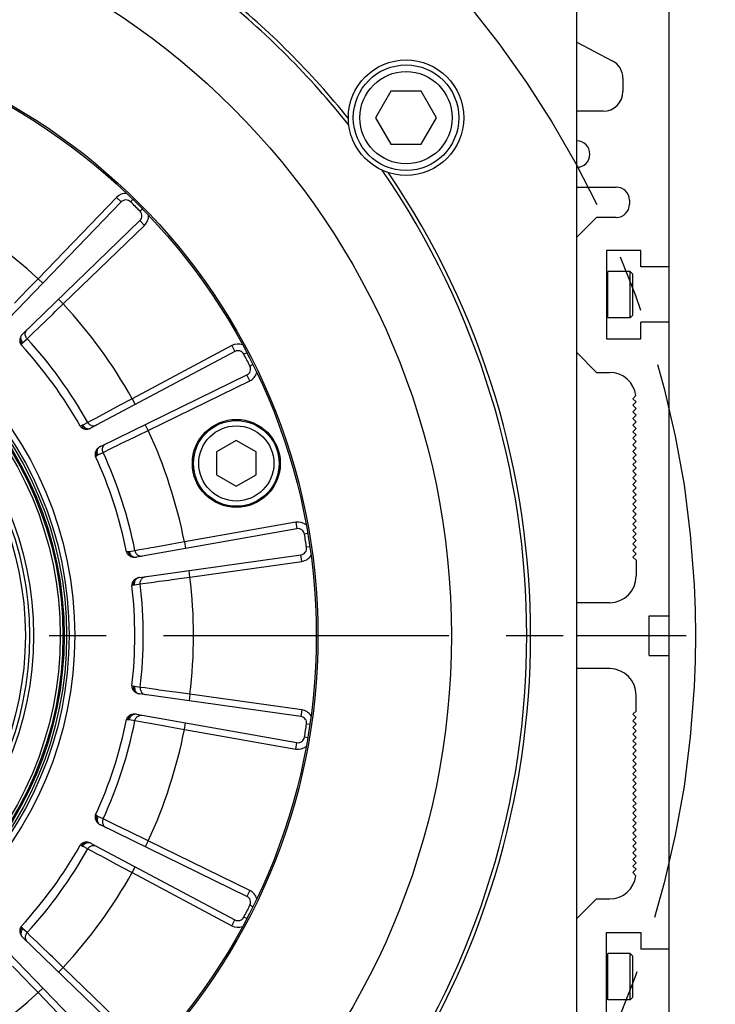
# Model space of a CAD drawing. Header units: millimetres. Extents: x 0 to 420, y 0 to 297.
# Tile 45 of 59: x 340 to 361, y 172 to 202. Entities that reach past the tile are written whole.
import ezdxf
from ezdxf.enums import TextEntityAlignment as Align

# ---------------------------------------------------------------- set-up
doc = ezdxf.new("R2010")
doc.units = ezdxf.units.MM
doc.header["$LTSCALE"] = 23.1
doc.linetypes.add('CENTER', pattern=[0.6, 0.375, -0.075, 0.075, -0.075])
doc.layers.get('0').update_dxf_attribs({"linetype": 'CONTINUOUS'})
for name, color, linetype in [('AXIS', 7, 'CONTINUOUS'), ('COMPONENTS', 7, 'CONTINUOUS'), ('DIMENSION', 7, 'CONTINUOUS')]:
    doc.layers.add(name, color=color, linetype=linetype)
doc.styles.get("Standard").update_dxf_attribs({"font": 'arial.ttf'})
doc.styles.add('TEXTSTYLE_4', font='gdt')
doc.dimstyles.new('DIMSTYLE_14', dxfattribs={"dimtxt": 3, "dimasz": 3, "dimexe": 0.18, "dimexo": 0.0625, "dimgap": 0.09, "dimtad": 1, "dimdec": 1, "dimlfac": 5, "dimdsep": 46, "dimtxsty": 'STANDARD', "dimblk": '_FILLED', "dimblk1": '_FILLED', "dimblk2": '_FILLED', "dimcen": 0.09, "dimadec": 0, "dimazin": 0, "dimtp": 0.8, "dimtm": 0.8, "dimtfac": 1, "dimtdec": 1, "dimtofl": 0, "dimtmove": 0, "dimatfit": 3, "dimldrblk": '_FILLED', "dimfxl": 1, "dimtolj": 1, "dimarcsym": 0})
doc.dimstyles.new('DIMSTYLE_2', dxfattribs={"dimtxt": 3, "dimasz": 3, "dimexe": 0.18, "dimexo": 0.0625, "dimgap": 0.09, "dimtad": 1, "dimtih": 1, "dimtoh": 1, "dimlfac": 5, "dimdsep": 46, "dimtxsty": 'STANDARD', "dimblk": '_FILLED', "dimblk1": '_FILLED', "dimblk2": '_FILLED', "dimcen": 0.09, "dimadec": 0, "dimazin": 0, "dimtol": 1, "dimtp": 0.2, "dimtm": 0.2, "dimtfac": 1, "dimtofl": 0, "dimtmove": 0, "dimatfit": 3, "dimldrblk": '_FILLED', "dimfxl": 1, "dimtolj": 1, "dimarcsym": 0})

# ---------------------------------------------------------------- blocks, each defined once
blk = doc.blocks.new('_FILLED')
at = {"color": 0, "linetype": 'BYBLOCK'}
blk.add_solid([(0, 0), (-1, 0.2), (-1, -0.2)], dxfattribs=at)
blk = doc.blocks.new('*D1')
at = {"layer": 'DIMENSION', "color": 2, "linetype": 'CONTINUOUS'}
for p, q in [((282.18, 199.61), (256.718, 199.61)), ((302.122, 192.958), (282.18, 199.61)), ((282.18, 199.61), (282.18, 199.61))]:
    blk.add_line(p, q, dxfattribs=at)
at = {"layer": 'DIMENSION', "color": 2, "linetype": 'CONTINUOUS', "xscale": 3, "yscale": 3, "zscale": 3, "rotation": 341.5525613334}
blk.add_blockref('_FILLED', (302.122, 192.958), dxfattribs=at)
at = {"layer": 'DIMENSION', "color": 2, "linetype": 'CONTINUOUS', "style": 'TEXTSTYLE_4'}
for s, p in [('`', (274.21, 200.36)), ('n', (263.718, 200.36))]:
    blk.add_text(s, height=3, dxfattribs=at).set_placement(p, align=Align.RIGHT)
at = {"layer": 'DIMENSION', "color": 2, "linetype": 'CONTINUOUS'}
for s, p in [('300', (270.71, 200.36)), ('0.2', (280.032, 200.36))]:
    blk.add_text(s, height=3, dxfattribs=at).set_placement(p, align=Align.RIGHT)
blk = doc.blocks.new('*D2')
at = {"layer": 'DIMENSION', "color": 2, "linetype": 'CONTINUOUS'}
for p, q in [((282.18, 199.61), (256.718, 199.61)), ((302.122, 192.958), (282.18, 199.61)), ((282.18, 199.61), (282.18, 199.61))]:
    blk.add_line(p, q, dxfattribs=at)
at = {"layer": 'DIMENSION', "color": 2, "linetype": 'CONTINUOUS', "xscale": 3, "yscale": 3, "zscale": 3, "rotation": 341.5525613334}
blk.add_blockref('_FILLED', (302.122, 192.958), dxfattribs=at)
at = {"layer": 'DIMENSION', "color": 2, "linetype": 'CONTINUOUS', "style": 'TEXTSTYLE_4'}
for s, p in [('`', (274.21, 200.36)), ('n', (263.718, 200.36))]:
    blk.add_text(s, height=3, dxfattribs=at).set_placement(p, align=Align.RIGHT)
at = {"layer": 'DIMENSION', "color": 2, "linetype": 'CONTINUOUS'}
for s, p in [('300', (270.71, 200.36)), ('0.2', (280.032, 200.36))]:
    blk.add_text(s, height=3, dxfattribs=at).set_placement(p, align=Align.RIGHT)
blk = doc.blocks.new('*D20')
at = {"layer": 'DIMENSION', "color": 2, "linetype": 'CONTINUOUS'}
for p, q in [((341.068, 236.99), (346.768, 236.99)), ((347.7, 236.99), (349.586, 236.99)), ((350.291, 236.99), (353.656, 236.99)), ((354.974, 236.99), (360.334, 236.99)), ((361.626, 236.99), (389, 236.99)), ((387, 236.99), (387, 194.228)), ((387, 151.465), (387, 194.228)), ((369.98, 151.465), (387.182, 151.465)), ((384.74, 151.465), (389, 151.465))]:
    blk.add_line(p, q, dxfattribs=at)
at = {"layer": 'DIMENSION', "color": 2, "linetype": 'CONTINUOUS', "xscale": 3, "yscale": 3, "zscale": 3}
for p, rotation in [((387, 236.99), 90), ((387, 151.465), 270)]:
    blk.add_blockref('_FILLED', p, dxfattribs=dict(at, rotation=rotation))
at = {"layer": 'DIMENSION', "color": 2, "linetype": 'CONTINUOUS', "insert": (383.25, 194.228), "char_height": 3, "width": 13.27138, "attachment_point": 2, "rotation": 90, "line_spacing_factor": 0.9}
blk.add_mtext('(427.6)', dxfattribs=at)
blk = doc.blocks.new('*D26')
at = {"layer": 'DIMENSION', "color": 2, "linetype": 'CONTINUOUS'}
for p, q in [((341.068, 236.99), (346.768, 236.99)), ((347.7, 236.99), (349.586, 236.99)), ((350.291, 236.99), (353.656, 236.99)), ((354.974, 236.99), (360.334, 236.99)), ((361.626, 236.99), (389, 236.99)), ((387, 236.99), (387, 194.228)), ((387, 151.465), (387, 194.228)), ((369.98, 151.465), (387.182, 151.465)), ((384.74, 151.465), (389, 151.465))]:
    blk.add_line(p, q, dxfattribs=at)
at = {"layer": 'DIMENSION', "color": 2, "linetype": 'CONTINUOUS', "xscale": 3, "yscale": 3, "zscale": 3}
for p, rotation in [((387, 236.99), 90), ((387, 151.465), 270)]:
    blk.add_blockref('_FILLED', p, dxfattribs=dict(at, rotation=rotation))
at = {"layer": 'DIMENSION', "color": 2, "linetype": 'CONTINUOUS', "insert": (383.25, 194.228), "char_height": 3, "width": 13.27138, "attachment_point": 2, "rotation": 90, "line_spacing_factor": 0.9}
blk.add_mtext('(427.6)', dxfattribs=at)

msp = doc.modelspace()

# ---------------------------------------------------------------- linework, layer by layer
at = {"layer": 'AXIS', "color": 2, "linetype": 'CENTER'}
msp.add_line((330.58, 183.46531), (360.29859, 183.46531), dxfattribs=at)
msp.add_circle((330.58, 183.46531), 30, dxfattribs=at)
at = {"layer": 'COMPONENTS', "color": 7, "linetype": 'CONTINUOUS'}
for p, q in [((359.78, 160.86531), (359.78, 222.26531)), ((356.98, 163.20994), (356.98, 203.72068)), ((356.98, 201.4613), (358.05826, 200.89688)), ((358.38, 200.36531), (358.38, 199.96531)), ((351.33994, 199.96863), (350.87806, 199.16863)), ((352.2637, 199.96863), (351.33994, 199.96863)), ((352.72558, 199.16863), (352.2637, 199.96863)), ((350.87806, 199.16863), (351.33994, 198.36863)), ((352.2637, 198.36863), (352.72558, 199.16863)), ((357.78, 199.36531), (356.98, 199.36531)), ((351.33994, 198.36863), (352.2637, 198.36863)), ((356.98, 197.06531), (358.18, 197.06531)), ((343.16325, 196.61425), (339.72982, 193.05882)), ((358.58, 196.66531), (358.58, 196.54531)), ((357.58, 196.14531), (356.98, 195.54531)), ((358.18, 196.14531), (357.58, 196.14531)), ((340.17351, 192.61512), (343.72894, 196.04856)), ((358.92, 195.14531), (357.88, 195.14531)), ((357.88, 195.14531), (357.88, 192.46531)), ((358.92, 194.64531), (358.92, 195.14531)), ((359.78, 194.64531), (358.92, 194.64531)), ((358.6, 194.50531), (357.927, 194.50531)), ((358.6, 194.50531), (358.68, 194.42531)), ((358.6, 193.10531), (358.6, 194.50531)), ((358.68, 193.18531), (358.68, 194.42531)), ((358.6, 193.10531), (358.68, 193.18531)), ((358.6, 193.10531), (357.927, 193.10531)), ((359.78, 192.96531), (358.92, 192.96531)), ((358.92, 192.46531), (358.92, 192.96531)), ((357.88, 192.46531), (358.92, 192.46531)), ((346.61063, 192.08225), (342.24656, 189.76183)), ((356.98, 192.04531), (357.58, 191.44531)), ((342.53142, 189.20274), (346.97382, 191.36945)), ((357.58, 191.44531), (357.98, 191.44531)), ((358.77697, 190.74658), (358.68, 190.64961)), ((358.68, 190.64961), (358.78, 190.54961)), ((358.78, 190.54961), (358.68, 190.44961)), ((358.68, 190.44961), (358.78, 190.34961)), ((358.78, 190.34961), (358.68, 190.24961)), ((358.68, 190.24961), (358.78, 190.14961)), ((358.78, 190.14961), (358.68, 190.04961)), ((358.68, 190.04961), (358.78, 189.94961)), ((358.78, 189.94961), (358.68, 189.84961)), ((358.68, 189.84961), (358.78, 189.74961)), ((358.78, 189.74961), (358.68, 189.64961)), ((358.68, 189.64961), (358.78, 189.54961)), ((346.65285, 189.38052), (346.05285, 189.03411)), ((347.25285, 189.03411), (346.65285, 189.38052)), ((358.78, 189.54961), (358.68, 189.44961)), ((358.68, 189.44961), (358.78, 189.34961)), ((358.78, 189.34961), (358.68, 189.24961)), ((346.05285, 189.03411), (346.05285, 188.34129)), ((347.25285, 188.34129), (347.25285, 189.03411)), ((358.68, 189.24961), (358.78, 189.14961)), ((358.78, 189.14961), (358.68, 189.04961)), ((358.68, 189.04961), (358.78, 188.94961)), ((358.78, 188.94961), (358.68, 188.84961)), ((358.68, 188.84961), (358.78, 188.74961)), ((358.78, 188.74961), (358.68, 188.64961)), ((358.68, 188.64961), (358.78, 188.54961)), ((358.78, 188.54961), (358.68, 188.44961)), ((358.68, 188.44961), (358.78, 188.34961)), ((346.05285, 188.34129), (346.65285, 187.99488)), ((346.65285, 187.99488), (347.25285, 188.34129)), ((358.78, 188.34961), (358.68, 188.24961)), ((358.68, 188.24961), (358.78, 188.14961)), ((358.78, 188.14961), (358.68, 188.04961)), ((358.68, 188.04961), (358.78, 187.94961)), ((358.78, 187.94961), (358.68, 187.84961)), ((358.68, 187.84961), (358.78, 187.74961)), ((358.78, 187.74961), (358.68, 187.64961)), ((358.68, 187.64961), (358.78, 187.54961)), ((358.78, 187.54961), (358.68, 187.44961)), ((358.68, 187.44961), (358.78, 187.34961)), ((358.78, 187.34961), (358.68, 187.24961)), ((358.68, 187.24961), (358.78, 187.14961)), ((358.78, 187.14961), (358.68, 187.04961)), ((358.68, 187.04961), (358.78, 186.94961)), ((358.78, 186.94961), (358.68, 186.84961)), ((348.48882, 186.70677), (343.62129, 185.8485)), ((358.68, 186.84961), (358.78, 186.74961)), ((358.78, 186.74961), (358.68, 186.64961)), ((358.68, 186.64961), (358.78, 186.54961)), ((358.78, 186.54961), (358.68, 186.44961)), ((358.68, 186.44961), (358.78, 186.34961)), ((358.78, 186.34961), (358.68, 186.24961)), ((358.68, 186.24961), (358.78, 186.14961)), ((358.78, 186.14961), (358.68, 186.04961)), ((358.68, 186.04961), (358.78, 185.94961)), ((343.71944, 185.22874), (348.61397, 185.91662)), ((358.78, 185.94961), (358.68, 185.84961)), ((358.68, 185.84961), (358.78, 185.74961)), ((358.78, 185.74961), (358.78, 185.26531)), ((357.98, 184.46531), (356.98, 184.46531)), ((359.18, 184.06531), (359.78, 184.06531)), ((359.18, 182.86531), (359.18, 184.06531)), ((356.98, 183.46531), (359.18, 183.46531)), ((359.18, 182.86531), (359.78, 182.86531)), ((357.98, 182.46531), (356.98, 182.46531)), ((348.61397, 181.01399), (343.71945, 181.70187)), ((358.78, 181.18101), (358.78, 181.66531)), ((343.62128, 181.08212), (348.48882, 180.22384)), ((358.68, 181.08101), (358.78, 181.18101)), ((358.78, 180.98101), (358.68, 181.08101)), ((358.68, 180.88101), (358.78, 180.98101)), ((358.78, 180.78101), (358.68, 180.88101)), ((358.68, 180.68101), (358.78, 180.78101)), ((358.78, 180.58101), (358.68, 180.68101)), ((358.68, 180.48101), (358.78, 180.58101)), ((358.78, 180.38101), (358.68, 180.48101)), ((358.68, 180.28101), (358.78, 180.38101)), ((358.78, 180.18101), (358.68, 180.28101)), ((358.68, 180.08101), (358.78, 180.18101)), ((358.78, 179.98101), (358.68, 180.08101)), ((358.68, 179.88101), (358.78, 179.98101)), ((358.78, 179.78101), (358.68, 179.88101)), ((358.68, 179.68101), (358.78, 179.78101)), ((358.78, 179.58101), (358.68, 179.68101)), ((358.68, 179.48101), (358.78, 179.58101)), ((358.78, 179.38101), (358.68, 179.48101)), ((358.68, 179.28101), (358.78, 179.38101)), ((358.78, 179.18101), (358.68, 179.28101)), ((358.68, 179.08101), (358.78, 179.18101)), ((358.78, 178.98101), (358.68, 179.08101)), ((358.68, 178.88101), (358.78, 178.98101)), ((358.78, 178.78101), (358.68, 178.88101)), ((358.68, 178.68101), (358.78, 178.78101)), ((358.78, 178.58101), (358.68, 178.68101)), ((358.68, 178.48101), (358.78, 178.58101)), ((358.78, 178.38101), (358.68, 178.48101)), ((358.68, 178.28101), (358.78, 178.38101)), ((358.78, 178.18101), (358.68, 178.28101)), ((358.68, 178.08101), (358.78, 178.18101)), ((358.78, 177.98101), (358.68, 178.08101)), ((358.68, 177.88101), (358.78, 177.98101)), ((346.97382, 175.56117), (342.53142, 177.72787)), ((358.78, 177.78101), (358.68, 177.88101)), ((358.68, 177.68101), (358.78, 177.78101)), ((358.78, 177.58101), (358.68, 177.68101)), ((358.68, 177.48101), (358.78, 177.58101)), ((358.78, 177.38101), (358.68, 177.48101)), ((358.68, 177.28101), (358.78, 177.38101)), ((342.24655, 177.16879), (346.61063, 174.84836)), ((358.78, 177.18101), (358.68, 177.28101)), ((358.68, 177.08101), (358.78, 177.18101)), ((358.78, 176.98101), (358.68, 177.08101)), ((358.68, 176.88101), (358.78, 176.98101)), ((358.78, 176.78101), (358.68, 176.88101)), ((358.68, 176.68101), (358.78, 176.78101)), ((358.78, 176.58101), (358.68, 176.68101)), ((358.68, 176.48101), (358.78, 176.58101)), ((358.78, 176.38101), (358.68, 176.48101)), ((358.68, 176.28101), (358.78, 176.38101)), ((358.77697, 176.18404), (358.68, 176.28101)), ((357.58, 175.48531), (356.98, 174.88531)), ((357.58, 175.48531), (357.98, 175.48531)), ((357.88, 174.46531), (358.92, 174.46531)), ((357.88, 171.78531), (357.88, 174.46531)), ((358.92, 174.46531), (358.92, 173.96531)), ((343.72894, 170.88205), (340.17351, 174.31549)), ((339.72982, 173.8718), (343.16325, 170.31637)), ((358.6, 173.82531), (357.927, 173.82531)), ((358.6, 173.82531), (358.68, 173.74531)), ((358.6, 172.42531), (358.6, 173.82531)), ((358.68, 172.50531), (358.68, 173.74531)), ((359.78, 173.96531), (358.92, 173.96531)), ((358.6, 172.42531), (357.927, 172.42531)), ((358.6, 172.42531), (358.68, 172.50531))]:
    msp.add_line(p, q, dxfattribs=at)
at = {"layer": 'COMPONENTS', "color": 9, "linetype": 'CONTINUOUS'}
for p, q in [((343.01939, 196.75318), (340.63778, 194.28696)), ((343.01939, 196.75318), (343.16325, 196.61425)), ((343.51691, 196.68977), (343.44698, 196.61828)), ((343.80446, 196.40222), (343.73298, 196.33229)), ((341.40165, 193.52309), (343.86787, 195.9047)), ((343.86787, 195.9047), (343.72894, 196.04856)), ((357.927, 193.10531), (357.927, 194.50531)), ((340.63778, 194.28696), (340.33174, 193.96848)), ((340.63778, 194.28696), (340.78165, 194.14802)), ((340.11664, 193.74459), (339.92436, 193.54441)), ((340.33174, 193.96848), (340.11664, 193.74459)), ((341.40165, 193.52309), (341.26272, 193.66696)), ((340.85945, 193.00212), (341.0833, 193.21718)), ((340.65927, 192.80984), (340.85945, 193.00212)), ((340.3036, 192.46828), (340.4916, 192.6488)), ((340.4916, 192.6488), (340.65927, 192.80984)), ((340.12473, 192.28242), (340.15736, 192.32281)), ((340.18122, 192.34917), (340.3036, 192.46828)), ((346.51674, 192.25884), (343.48959, 190.64928)), ((346.51674, 192.25884), (346.61063, 192.08225)), ((346.97032, 192.04479), (346.88172, 191.99842)), ((347.15493, 191.68246), (347.06534, 191.63804)), ((347.0615, 191.18969), (346.97382, 191.36945)), ((343.98002, 189.68675), (347.0615, 191.18969)), ((343.48959, 190.64928), (343.10011, 190.44096)), ((343.48959, 190.64928), (343.58349, 190.47269)), ((342.58163, 190.16354), (342.37676, 190.05388)), ((342.82636, 190.2945), (342.58163, 190.16354)), ((343.10011, 190.44096), (342.82636, 190.2945)), ((342.1471, 189.93094), (341.99599, 189.85135)), ((342.22065, 189.9703), (342.1471, 189.93094)), ((342.37676, 190.05388), (342.22065, 189.9703)), ((343.98002, 189.68675), (343.89235, 189.86651)), ((341.96356, 189.8368), (341.91506, 189.81825)), ((342.45657, 188.94742), (342.60977, 189.02288)), ((342.60977, 189.02288), (342.84435, 189.13648)), ((342.38222, 188.90139), (342.42573, 188.92973)), ((348.45409, 186.90373), (345.07772, 186.30839)), ((348.45409, 186.90373), (348.48882, 186.70677)), ((345.07772, 186.30839), (344.85814, 186.26914)), ((345.07772, 186.30839), (345.11245, 186.11143)), ((348.81932, 186.56), (348.72073, 186.54327)), ((343.37531, 186.00725), (343.32344, 186.00459)), ((343.57895, 186.04006), (343.41065, 186.01106)), ((343.7126, 186.06402), (343.57895, 186.04006)), ((343.98237, 186.11236), (343.7126, 186.06402)), ((344.53827, 186.2119), (344.15077, 186.14252)), ((348.88294, 186.15835), (348.784, 186.14379)), ((345.24671, 185.24142), (348.6418, 185.71857)), ((348.6418, 185.71857), (348.61397, 185.91662)), ((345.24671, 185.24142), (345.21888, 185.43947)), ((344.0677, 185.07881), (344.14459, 185.0894)), ((344.60138, 185.15236), (344.70405, 185.16652)), ((343.48442, 184.98825), (343.53456, 185.00175)), ((343.56935, 185.00905), (343.73837, 185.03347)), ((343.73837, 185.03347), (344.0677, 185.07881)), ((343.53456, 181.92887), (343.48442, 181.94237)), ((343.73838, 181.89714), (343.56935, 181.92157)), ((343.87289, 181.87863), (343.73838, 181.89714)), ((344.1444, 181.84125), (343.87289, 181.87863)), ((344.70385, 181.76413), (344.31387, 181.81789)), ((345.24671, 181.6892), (345.02575, 181.71972)), ((345.24671, 181.6892), (345.21888, 181.49114)), ((348.6418, 181.21205), (345.24671, 181.6892)), ((348.6418, 181.21205), (348.61397, 181.01399)), ((343.32344, 180.92602), (343.37531, 180.92337)), ((343.41065, 180.91956), (343.57895, 180.89056)), ((343.57895, 180.89056), (343.90616, 180.83191)), ((343.90616, 180.83191), (343.98256, 180.81822)), ((344.43645, 180.73694), (344.53847, 180.71868)), ((345.07772, 180.62223), (345.11245, 180.81919)), ((345.07772, 180.62223), (348.45409, 180.02688)), ((348.88294, 180.77227), (348.784, 180.78683)), ((348.81932, 180.37062), (348.72073, 180.38735)), ((348.45409, 180.02688), (348.48882, 180.22384)), ((342.42573, 178.00089), (342.38222, 178.02922)), ((342.60977, 177.90773), (342.45657, 177.9832)), ((342.73198, 177.84856), (342.60977, 177.90773)), ((342.97864, 177.7291), (342.73198, 177.84856)), ((343.48688, 177.48288), (343.13261, 177.65452)), ((343.98002, 177.24386), (343.77931, 177.34117)), ((341.91505, 177.11236), (341.96356, 177.09381)), ((341.99599, 177.07927), (342.14709, 176.99968)), ((343.98002, 177.24386), (343.89235, 177.0641)), ((347.0615, 175.74093), (343.98002, 177.24386)), ((342.14709, 176.99968), (342.44017, 176.84279)), ((342.44017, 176.84279), (342.5086, 176.80616)), ((342.91516, 176.5886), (343.00654, 176.53971)), ((343.48959, 176.28134), (343.58349, 176.45792)), ((343.48959, 176.28134), (346.51674, 174.67177)), ((347.0615, 175.74093), (346.97382, 175.56117)), ((347.15493, 175.24816), (347.06534, 175.29257)), ((346.97032, 174.88583), (346.88172, 174.9322)), ((340.15736, 174.6078), (340.12473, 174.6482)), ((346.51674, 174.67177), (346.61063, 174.84836)), ((340.30361, 174.46233), (340.18122, 174.58145)), ((340.40155, 174.36829), (340.30361, 174.46233)), ((340.59923, 174.17846), (340.40155, 174.36829)), ((341.0065, 173.78724), (340.72261, 174.05995)), ((357.927, 172.42531), (357.927, 173.82531)), ((341.40165, 173.40753), (341.24083, 173.5621)), ((341.40165, 173.40753), (341.26272, 173.26366)), ((343.86787, 171.02592), (341.40165, 173.40753)), ((340.18641, 173.1134), (340.25821, 173.03866)), ((340.63778, 172.64366), (340.78165, 172.78259)), ((340.63778, 172.64366), (343.01939, 170.17744))]:
    msp.add_line(p, q, dxfattribs=at)
for points in [[(341.0833, 193.21718), (341.16152, 193.29233), (341.40165, 193.52309)], [(340.18122, 192.34916), (340.16693, 192.36571), (340.15419, 192.38333), (340.14314, 192.4018), (340.13392, 192.42092), (340.12664, 192.44045), (340.12139, 192.46015), (340.11822, 192.4798), (340.11718, 192.49915), (340.11828, 192.51797), (340.1215, 192.53605), (340.1268, 192.55315), (340.13414, 192.56909)], [(340.30361, 192.46829), (340.28723, 192.48824), (340.27344, 192.51002), (340.26249, 192.53326), (340.25456, 192.55757), (340.24977, 192.58255), (340.24821, 192.60778), (340.2499, 192.63283), (340.25481, 192.6573), (340.26287, 192.68078), (340.27394, 192.70287), (340.28782, 192.7232), (340.3043, 192.74143)], [(340.15736, 192.32281), (340.13848, 192.34302), (340.12209, 192.36479), (340.10849, 192.38771), (340.09796, 192.41133), (340.09069, 192.4352), (340.08683, 192.45886)], [(340.15736, 192.32281), (340.16135, 192.32769), (340.16534, 192.33237), (340.16931, 192.33685), (340.17329, 192.34115), (340.17725, 192.34525), (340.18122, 192.34917)], [(342.14708, 189.93093), (342.161, 189.90918), (342.17745, 189.88934), (342.19617, 189.87175), (342.21684, 189.85669), (342.23912, 189.84441), (342.26263, 189.83513), (342.28699, 189.829), (342.31178, 189.82611), (342.3366, 189.82652), (342.36103, 189.83022), (342.38465, 189.83715), (342.40709, 189.8472)], [(341.99599, 189.85135), (341.99099, 189.84876), (341.98583, 189.84624), (341.98051, 189.84378), (341.97502, 189.84139), (341.96937, 189.83906), (341.96356, 189.8368)], [(341.96356, 189.8368), (341.97695, 189.81261), (341.99259, 189.79029), (342.01019, 189.77028), (342.0294, 189.75296), (342.04986, 189.73868), (342.07116, 189.72771)], [(341.99599, 189.85135), (342.00731, 189.83265), (342.02013, 189.81509), (342.03429, 189.79887), (342.04962, 189.7842), (342.06594, 189.77124), (342.08306, 189.76015), (342.10076, 189.75107), (342.11884, 189.74409), (342.13709, 189.73932), (342.15527, 189.7368), (342.17318, 189.73656), (342.1906, 189.73861)], [(343.58273, 189.49419), (343.68034, 189.54149), (343.98002, 189.68675)], [(342.60978, 189.02289), (342.60036, 189.04693), (342.59398, 189.0719), (342.59075, 189.09738), (342.59072, 189.12296), (342.59388, 189.14819), (342.60019, 189.17267), (342.60954, 189.19598), (342.62178, 189.21773), (342.63669, 189.23757), (342.65404, 189.25516), (342.67353, 189.2702), (342.69484, 189.28245)], [(343.05358, 189.23781), (343.13286, 189.27621), (343.30338, 189.35883)], [(343.30338, 189.35883), (343.3938, 189.40263), (343.58273, 189.49419)], [(342.42573, 188.92973), (342.41402, 188.95478), (342.40515, 188.98055), (342.39931, 189.00655), (342.39659, 189.03227), (342.39705, 189.05722), (342.40069, 189.08091)], [(342.45656, 188.94742), (342.44809, 188.96757), (342.44141, 188.98826), (342.43662, 189.00925), (342.43376, 189.03028), (342.43287, 189.0511), (342.43396, 189.07146), (342.43702, 189.09112), (342.44201, 189.10985), (342.44887, 189.12742), (342.45751, 189.14361), (342.46785, 189.15824), (342.47975, 189.17113)], [(342.84435, 189.13648), (342.90896, 189.16777), (343.05358, 189.23781)], [(342.42573, 188.92973), (342.43103, 188.93313), (342.43627, 188.93635), (342.44144, 188.93939), (342.44654, 188.94224), (342.45158, 188.94492), (342.45657, 188.94742)], [(343.41065, 186.01106), (343.40513, 186.01015), (343.39946, 186.00935), (343.39365, 186.00866), (343.38769, 186.00808), (343.38157, 186.00761), (343.37531, 186.00725)], [(343.37531, 186.00725), (343.38056, 185.9801), (343.38853, 185.95404), (343.39908, 185.92957), (343.412, 185.90716), (343.42704, 185.88726), (343.44391, 185.87023)], [(343.41065, 186.01106), (343.41564, 185.98978), (343.4224, 185.96911), (343.43086, 185.94932), (343.4409, 185.93062), (343.45242, 185.91325), (343.46527, 185.89742), (343.4793, 185.88331), (343.49434, 185.87109), (343.51022, 185.86091), (343.52673, 185.8529), (343.54369, 185.84713), (343.56089, 185.8437)], [(343.57894, 186.04005), (343.58545, 186.01507), (343.59497, 185.99112), (343.60734, 185.9686)], [(344.15077, 186.14252), (344.06409, 186.127), (343.98237, 186.11236)], [(344.85814, 186.26914), (344.64293, 186.23062), (344.53827, 186.2119)], [(343.60734, 185.9686), (343.62234, 185.94789), (343.63974, 185.92933), (343.65923, 185.91324), (343.6805, 185.89988), (343.70319, 185.88947), (343.72691, 185.88219)], [(343.72691, 185.88219), (343.75129, 185.87817), (343.7759, 185.87745), (343.80034, 185.88007)], [(343.53456, 185.00175), (343.53116, 185.02919), (343.5307, 185.05644), (343.53317, 185.08298), (343.53853, 185.10828), (343.54668, 185.13186), (343.55746, 185.15326)], [(343.56935, 185.00905), (343.56752, 185.03083), (343.56756, 185.05257), (343.56949, 185.07401), (343.57326, 185.0949), (343.57885, 185.11497), (343.58618, 185.134), (343.59517, 185.15176), (343.6057, 185.16803), (343.61765, 185.18261), (343.63088, 185.19534), (343.64523, 185.20606), (343.66053, 185.21464)], [(343.73838, 185.03347), (343.73686, 185.05925), (343.73851, 185.08497), (343.74331, 185.11021), (343.75118, 185.13454), (343.76199, 185.15756), (343.77555, 185.17889), (343.79165, 185.19817), (343.81001, 185.21508), (343.83032, 185.22933)], [(343.83032, 185.22933), (343.85226, 185.2407), (343.87544, 185.24898), (343.8995, 185.25405)], [(344.14459, 185.0894), (344.31414, 185.11276), (344.60138, 185.15236)], [(344.70405, 185.16652), (344.91681, 185.19587), (345.24671, 185.24142)], [(343.53456, 185.00175), (343.54065, 185.00334), (343.54663, 185.00479), (343.55248, 185.00608), (343.55822, 185.00722), (343.56384, 185.00821), (343.56935, 185.00905)], [(343.53456, 181.92887), (343.53116, 181.90143), (343.5307, 181.87417), (343.53317, 181.84764), (343.53853, 181.82234), (343.54669, 181.79876), (343.55747, 181.77736)], [(343.56935, 181.92157), (343.56382, 181.92241), (343.55819, 181.9234), (343.55244, 181.92454), (343.54659, 181.92584), (343.54063, 181.92728), (343.53456, 181.92887)], [(343.56935, 181.92157), (343.56752, 181.89979), (343.56757, 181.87805), (343.56949, 181.85661), (343.57327, 181.83572), (343.57886, 181.81565), (343.58619, 181.79662), (343.59517, 181.77886), (343.6057, 181.76259), (343.61765, 181.74801), (343.63088, 181.73528), (343.64523, 181.72456), (343.66053, 181.71598)], [(343.73836, 181.89714), (343.73684, 181.87137), (343.73849, 181.84565), (343.74329, 181.82041), (343.75116, 181.79608), (343.76197, 181.77305), (343.77554, 181.75172), (343.79164, 181.73244), (343.81, 181.71554), (343.83032, 181.70128)], [(344.31387, 181.81789), (344.22664, 181.82991), (344.1444, 181.84125)], [(343.83032, 181.70128), (343.85225, 181.68992), (343.87544, 181.68164), (343.8995, 181.67657)], [(345.02575, 181.71972), (344.80917, 181.74959), (344.70385, 181.76413)], [(343.3753, 180.92337), (343.38055, 180.95052), (343.38853, 180.97658), (343.39908, 181.00105), (343.412, 181.02346), (343.42704, 181.04337), (343.44391, 181.06039)], [(343.37531, 180.92337), (343.38159, 180.92301), (343.38772, 180.92253), (343.39369, 180.92195), (343.3995, 180.92126), (343.40515, 180.92047), (343.41065, 180.91956)], [(343.41064, 180.91956), (343.41563, 180.94084), (343.4224, 180.96151), (343.43085, 180.9813), (343.4409, 181), (343.45242, 181.01737), (343.46527, 181.0332), (343.4793, 181.04731), (343.49434, 181.05953), (343.51022, 181.0697), (343.52673, 181.07772), (343.54369, 181.08348), (343.56089, 181.08692)], [(343.57896, 180.89056), (343.58547, 180.91554), (343.59499, 180.93949), (343.60735, 180.96201)], [(343.60735, 180.96201), (343.62236, 180.98272), (343.63975, 181.00128), (343.65924, 181.01737), (343.68051, 181.03073), (343.70319, 181.04114), (343.72692, 181.04842)], [(343.72692, 181.04842), (343.75129, 181.05245), (343.7759, 181.05316), (343.80034, 181.05055)], [(343.98256, 180.81822), (344.15104, 180.78804), (344.43645, 180.73694)], [(344.53847, 180.71868), (344.74989, 180.68086), (345.07772, 180.62223)], [(342.42573, 178.00089), (342.41402, 177.97584), (342.40516, 177.95006), (342.39931, 177.92407), (342.39659, 177.89835), (342.39706, 177.8734), (342.4007, 177.84972)], [(342.45657, 177.9832), (342.45157, 177.9857), (342.44651, 177.98839), (342.44141, 177.99125), (342.43624, 177.99428), (342.43102, 177.9975), (342.42573, 178.00089)], [(342.45657, 177.9832), (342.44809, 177.96305), (342.44142, 177.94235), (342.43662, 177.92137), (342.43376, 177.90034), (342.43287, 177.87952), (342.43396, 177.85915), (342.43702, 177.83949), (342.44201, 177.82077), (342.44887, 177.8032), (342.45752, 177.78701), (342.46785, 177.77238), (342.47975, 177.75949)], [(342.60976, 177.90774), (342.60034, 177.8837), (342.59397, 177.85872), (342.59073, 177.83324), (342.5907, 177.80766), (342.59386, 177.78242), (342.60018, 177.75795), (342.60953, 177.73464), (342.62177, 177.71288), (342.63669, 177.69305), (342.65404, 177.67546), (342.67353, 177.66042), (342.69484, 177.64817)], [(343.13261, 177.65452), (343.05336, 177.69291), (342.97864, 177.7291)], [(343.77931, 177.34117), (343.58256, 177.43651), (343.48688, 177.48288)], [(341.96356, 177.09381), (341.97694, 177.11801), (341.99258, 177.14034), (342.01017, 177.16035), (342.02939, 177.17767), (342.04984, 177.19195), (342.07114, 177.20293)], [(341.96356, 177.09381), (341.96942, 177.09152), (341.9751, 177.08918), (341.9806, 177.08679), (341.98591, 177.08434), (341.99104, 177.08183), (341.99599, 177.07927)], [(341.99599, 177.07927), (342.00731, 177.09797), (342.02013, 177.11553), (342.03429, 177.13175), (342.04962, 177.14642), (342.06594, 177.15938), (342.08306, 177.17047), (342.10076, 177.17955), (342.11884, 177.18652), (342.13708, 177.1913), (342.15527, 177.19382), (342.17318, 177.19406), (342.1906, 177.19201)], [(342.1471, 176.99968), (342.16102, 177.02143), (342.17747, 177.04126), (342.19619, 177.05886), (342.21686, 177.07392), (342.23913, 177.08619), (342.26264, 177.09547), (342.287, 177.10161), (342.31179, 177.1045), (342.3366, 177.10409), (342.36103, 177.10039), (342.38466, 177.09346), (342.40709, 177.08342)], [(342.5086, 176.80616), (342.6595, 176.7254), (342.91516, 176.5886)], [(343.00654, 176.53971), (343.19592, 176.4384), (343.48959, 176.28134)], [(340.15736, 174.6078), (340.13848, 174.5876), (340.12209, 174.56582), (340.10849, 174.54291), (340.09796, 174.51928), (340.0907, 174.49542), (340.08684, 174.47177)], [(340.18122, 174.58145), (340.16693, 174.5649), (340.15419, 174.54729), (340.14315, 174.52881), (340.13393, 174.50969), (340.12665, 174.49017), (340.12139, 174.47046), (340.11822, 174.45082), (340.11718, 174.43147), (340.11828, 174.41264), (340.1215, 174.39457), (340.1268, 174.37746), (340.13414, 174.36153)], [(340.18122, 174.58145), (340.17724, 174.58538), (340.17326, 174.58949), (340.16929, 174.59379), (340.16532, 174.59828), (340.16134, 174.60295), (340.15736, 174.6078)], [(340.3036, 174.46234), (340.28721, 174.44239), (340.27343, 174.42061), (340.26248, 174.39737), (340.25454, 174.37306), (340.24976, 174.34808), (340.2482, 174.32285), (340.24989, 174.29779), (340.2548, 174.27331), (340.26286, 174.24984), (340.27393, 174.22775), (340.28782, 174.20742), (340.30431, 174.18919)], [(340.72261, 174.05995), (340.6591, 174.12095), (340.59923, 174.17846)], [(341.24083, 173.5621), (341.08317, 173.71357), (341.0065, 173.78724)], [(339.86698, 173.44594), (339.98554, 173.3225), (340.18641, 173.1134)], [(340.25821, 173.03866), (340.40702, 172.88379), (340.63778, 172.64366)]]:
    msp.add_lwpolyline(points, dxfattribs=at)
at = {"layer": 'COMPONENTS', "color": 7, "linetype": 'CONTINUOUS'}
for points in [[(340.13414, 192.56909), (340.12294, 192.55191), (340.11307, 192.53427), (340.10452, 192.51614), (340.0973, 192.49754), (340.09141, 192.47845), (340.08685, 192.4589)], [(340.17351, 192.61512), (340.16641, 192.60804), (340.15952, 192.60073), (340.15285, 192.59317), (340.1464, 192.58538), (340.14016, 192.57735), (340.13414, 192.56909)], [(340.08685, 192.4589), (340.08332, 192.43627), (340.0817, 192.41425), (340.082, 192.39284), (340.08417, 192.37186), (340.08825, 192.3515), (340.09434, 192.33231), (340.10246, 192.3145), (340.1126, 192.29786), (340.12474, 192.28241)], [(341.91506, 189.81824), (341.926, 189.80193), (341.93868, 189.78716), (341.9531, 189.77393), (341.96946, 189.76221), (341.98756, 189.75204), (342.00685, 189.74349), (342.02714, 189.7366), (342.04862, 189.73132), (342.07128, 189.72768)], [(342.07128, 189.72768), (342.09119, 189.72597), (342.11109, 189.72567), (342.13098, 189.72679), (342.15085, 189.72931), (342.17072, 189.73325), (342.19057, 189.7386)], [(342.19057, 189.7386), (342.20014, 189.74171), (342.20962, 189.74513), (342.21901, 189.74885), (342.22829, 189.75287), (342.23747, 189.7572), (342.24655, 189.76183)], [(342.40072, 189.08094), (342.39037, 189.06051), (342.38203, 189.04007), (342.3757, 189.01962), (342.37128, 188.999), (342.36887, 188.97836), (342.36873, 188.95824), (342.37095, 188.93878), (342.37545, 188.91983), (342.38222, 188.90139)], [(342.47974, 189.17113), (342.46379, 189.15825), (342.44895, 189.14452), (342.43522, 189.12992), (342.42261, 189.11446), (342.41111, 189.09813), (342.40072, 189.08094)], [(342.53142, 189.20274), (342.52248, 189.1982), (342.51367, 189.19337), (342.50499, 189.18825), (342.49644, 189.18283), (342.48803, 189.17713), (342.47974, 189.17113)], [(343.32344, 186.0046), (343.32881, 185.9857), (343.3363, 185.96773), (343.34594, 185.95069), (343.35788, 185.93449), (343.37195, 185.91922), (343.38764, 185.90513), (343.40478, 185.89231), (343.42354, 185.88068), (343.44392, 185.87022)], [(343.44392, 185.87022), (343.46236, 185.86244), (343.48123, 185.856), (343.50051, 185.8509), (343.52021, 185.84715), (343.54034, 185.84475), (343.56089, 185.8437)], [(343.56089, 185.8437), (343.57095, 185.8437), (343.58101, 185.84402), (343.59107, 185.84466), (343.60114, 185.84562), (343.61121, 185.8469), (343.62129, 185.8485)], [(343.5575, 185.15329), (343.54134, 185.13705), (343.5271, 185.12019), (343.51475, 185.1027), (343.50418, 185.08445), (343.49551, 185.06558), (343.48915, 185.04648), (343.48526, 185.02729), (343.48368, 185.00788), (343.48442, 184.98824)], [(343.66052, 185.21464), (343.64137, 185.20733), (343.62301, 185.19885), (343.60545, 185.18921), (343.58867, 185.1784), (343.57269, 185.16643), (343.5575, 185.15329)], [(343.71944, 185.22874), (343.70953, 185.22719), (343.69966, 185.22532), (343.68982, 185.22312), (343.68002, 185.22061), (343.67026, 185.21779), (343.66052, 185.21464)], [(343.48442, 181.94237), (343.48368, 181.92273), (343.48526, 181.90332), (343.48916, 181.88413), (343.49552, 181.86502), (343.50419, 181.84614), (343.51477, 181.82789), (343.52711, 181.81041), (343.54134, 181.79356), (343.55748, 181.77735)], [(343.55748, 181.77735), (343.57261, 181.76424), (343.58856, 181.75229), (343.60532, 181.74148), (343.62291, 181.73183), (343.6413, 181.72333), (343.66052, 181.71598)], [(343.66052, 181.71598), (343.67009, 181.71287), (343.67976, 181.71007), (343.68953, 181.70756), (343.6994, 181.70536), (343.70937, 181.70347), (343.71945, 181.70188)], [(343.44395, 181.06041), (343.42357, 181.04996), (343.40481, 181.03832), (343.38766, 181.0255), (343.37196, 181.01141), (343.35789, 180.99614), (343.34594, 180.97994), (343.33631, 180.96289), (343.32881, 180.94492), (343.32344, 180.92602)], [(343.56089, 181.08692), (343.54042, 181.08588), (343.52034, 181.08349), (343.50065, 181.07975), (343.48136, 181.07466), (343.46246, 181.06821), (343.44395, 181.06041)], [(343.62128, 181.08212), (343.61138, 181.08371), (343.60141, 181.08498), (343.59138, 181.08593), (343.58128, 181.08657), (343.57112, 181.0869), (343.56089, 181.08692)], [(342.38222, 178.02923), (342.37545, 178.01078), (342.37095, 177.99184), (342.36873, 177.97239), (342.36887, 177.95227), (342.37128, 177.93164), (342.37569, 177.91102), (342.38202, 177.89058), (342.39036, 177.87014), (342.40071, 177.8497)], [(342.40071, 177.8497), (342.41105, 177.83256), (342.42252, 177.81626), (342.43513, 177.80081), (342.44887, 177.78619), (342.46374, 177.77242), (342.47974, 177.75949)], [(342.47974, 177.75949), (342.48788, 177.75358), (342.49621, 177.74793), (342.50473, 177.74253), (342.51344, 177.73738), (342.52234, 177.7325), (342.53142, 177.72787)], [(342.07119, 177.20293), (342.04857, 177.19929), (342.02714, 177.19402), (342.00687, 177.18713), (341.98759, 177.17858), (341.96948, 177.16841), (341.95311, 177.15669), (341.93868, 177.14346), (341.92599, 177.12868), (341.91505, 177.11236)], [(342.1906, 177.19201), (342.1708, 177.19735), (342.15097, 177.20128), (342.13109, 177.20381), (342.11116, 177.20492), (342.0912, 177.20463), (342.07119, 177.20293)], [(342.24655, 177.16879), (342.2376, 177.17336), (342.22849, 177.17766), (342.21924, 177.18167), (342.20984, 177.1854), (342.20029, 177.18884), (342.1906, 177.19201)], [(340.12473, 174.6482), (340.1126, 174.63275), (340.10247, 174.61613), (340.09434, 174.59832), (340.08825, 174.57914), (340.08417, 174.55877), (340.082, 174.5378), (340.08171, 174.5164), (340.08332, 174.49438), (340.08684, 174.47175)], [(340.08684, 174.47175), (340.09138, 174.45226), (340.09725, 174.43321), (340.10447, 174.41462), (340.11302, 174.39647), (340.12291, 174.37878), (340.13413, 174.36153)], [(340.13413, 174.36153), (340.14005, 174.35339), (340.14623, 174.34543), (340.15267, 174.33766), (340.15936, 174.33008), (340.16631, 174.32269), (340.17351, 174.31549)]]:
    msp.add_lwpolyline(points, dxfattribs=at)
for centre, radius in [((330.58, 183.46531), 22.6), ((330.58, 183.46531), 18.55), ((330.58, 183.46531), 18.5), ((351.80182, 199.16863), 1.75), ((351.80182, 199.16863), 1.6), ((351.80182, 199.16863), 1.4), ((330.58, 183.46531), 11.1732), ((330.58, 183.46531), 11), ((330.58, 183.46531), 10.8125), ((330.58, 183.46531), 9.92), ((330.58, 183.46531), 9.8), ((330.58, 183.46531), 9.6725), ((346.65285, 188.6877), 1.334), ((346.65285, 188.6877), 1.3), ((346.65285, 188.6877), 1.14)]:
    msp.add_circle(centre, radius, dxfattribs=at)
at = {"layer": 'COMPONENTS', "color": 9, "linetype": 'CONTINUOUS'}
for radius in [10.925, 10.85, 10.73]:
    msp.add_circle((330.58, 183.46531), radius, dxfattribs=at)
at = {"layer": 'COMPONENTS', "color": 7, "linetype": 'CONTINUOUS'}
for centre, radius, start, end in [((330.58, 183.46531), 24.88452, 38.456379, 51.54363), ((330.58, 183.46531), 25, 38.84191, 51.15809), ((357.78, 200.36531), 0.6, 0, 62.37), ((357.78, 199.96531), 0.6, 270, 360), ((356.98, 198.06531), 0.4, 270, 90), ((330.58, 183.46531), 24.88452, 325.45637, 34.543629), ((330.58, 183.46531), 25, 325.84191, 34.15809), ((358.18, 196.66531), 0.4, 0, 90), ((343.30712, 196.47532), 0.2, 45.629733, 136), ((330.58, 183.46531), 18.4, 44.370267, 45.629733), ((358.18, 196.54531), 0.4, 270, 360), ((343.59001, 196.19243), 0.2, 314, 44.370267), ((330.58, 183.46531), 12.99397, 29.269224, 42.730707), ((346.70453, 191.90566), 0.2, 27.629733, 118), ((330.58, 183.46531), 18.4, 26.370267, 27.629733), ((346.88615, 191.54921), 0.2, 296, 26.370267), ((357.98, 190.64531), 0.8, 7.054053, 90), ((330.58, 183.46531), 12.99397, 11.269281, 24.730707), ((348.52355, 186.50981), 0.2, 9.629733, 100), ((330.58, 183.46531), 18.4, 8.370267, 9.629733), ((348.58613, 186.11468), 0.2, 278, 8.370267), ((357.98, 185.26531), 0.8, 270, 360), ((330.58, 183.46531), 12.99397, 353.269281, 6.730707), ((357.98, 181.66531), 0.8, 0, 90), ((330.58, 183.46531), 12.99397, 335.269281, 348.730707), ((348.58613, 180.81594), 0.2, 351.629733, 82), ((330.58, 183.46531), 18.4, 350.370267, 351.629733), ((348.52355, 180.42081), 0.2, 260, 350.370267), ((330.58, 183.46531), 12.99397, 317.26928, 330.73071), ((357.98, 176.28531), 0.8, 270, 352.945947), ((346.88615, 175.38141), 0.2, 333.629733, 64), ((330.58, 183.46531), 18.4, 332.370267, 333.629733), ((346.70453, 175.02495), 0.2, 242, 332.370267)]:
    msp.add_arc(centre, radius, start, end, dxfattribs=at)
at = {"layer": 'COMPONENTS', "color": 9, "linetype": 'CONTINUOUS'}
for centre, radius, start, end in [((343.30712, 196.47532), 0.4, 87.454113, 136), ((330.58, 183.46531), 14.77386, 47.09521, 60.90479), ((343.59001, 196.19243), 0.4, 314, 2.545887), ((330.58, 183.46531), 14.77386, 29.09521, 42.90479), ((330.58, 183.46531), 13.25149, 29.203759, 42.79624), ((346.70453, 191.90566), 0.4, 69.454113, 118), ((346.88615, 191.54921), 0.4, 296, 344.545887), ((330.58, 183.46531), 14.77386, 11.09521, 24.90479), ((330.58, 183.46531), 13.25149, 11.203759, 24.79624), ((348.52355, 186.50981), 0.4, 51.454113, 100), ((348.58613, 186.11468), 0.4, 278, 326.545887), ((330.58, 183.46531), 14.77386, 353.09521, 6.90479), ((330.58, 183.46531), 13.25149, 353.203759, 6.79624), ((348.58613, 180.81594), 0.4, 33.454113, 82), ((330.58, 183.46531), 13.25149, 335.203759, 348.79624), ((330.58, 183.46531), 14.77386, 335.09521, 348.90479), ((348.52355, 180.42081), 0.4, 260, 308.545887), ((330.58, 183.46531), 13.25149, 317.203759, 330.796241), ((330.58, 183.46531), 14.77386, 317.09521, 330.90479), ((346.88615, 175.38141), 0.4, 15.454113, 64), ((346.70453, 175.02495), 0.4, 242, 290.545887), ((330.58, 183.46531), 14.77386, 299.09521, 312.90479)]:
    msp.add_arc(centre, radius, start, end, dxfattribs=at)

# ---------------------------------------------------------------- dimensions: what is measured, and where the dimension line sits
at = {"layer": 'DIMENSION', "color": 2, "linetype": 'CONTINUOUS'}
for picture in ['*D20', '*D26']:
    dim = msp.add_linear_dim(base=(387, 151.46531), p1=(341.06811, 236.99024), p2=(369.98, 151.46531), angle=270, text='(<>)', dimstyle='DIMSTYLE_14', dxfattribs=at)
    dim.commit()
    dim.dimension.update_dxf_attribs({"geometry": picture, "text_midpoint": (386.08048, 192.27023), "dimtype": 160})
for picture in ['*D1', '*D2']:
    dim = msp.add_diameter_dim_2p(p1=(302.12157, 192.95835), p2=(359.03843, 173.97227), dimstyle='DIMSTYLE_2', dxfattribs=at)
    dim.commit()
    dim.dimension.update_dxf_attribs({"geometry": picture, "text_midpoint": (264.96413, 201.86037), "dimtype": 163})

doc.saveas('drawing.dxf')
